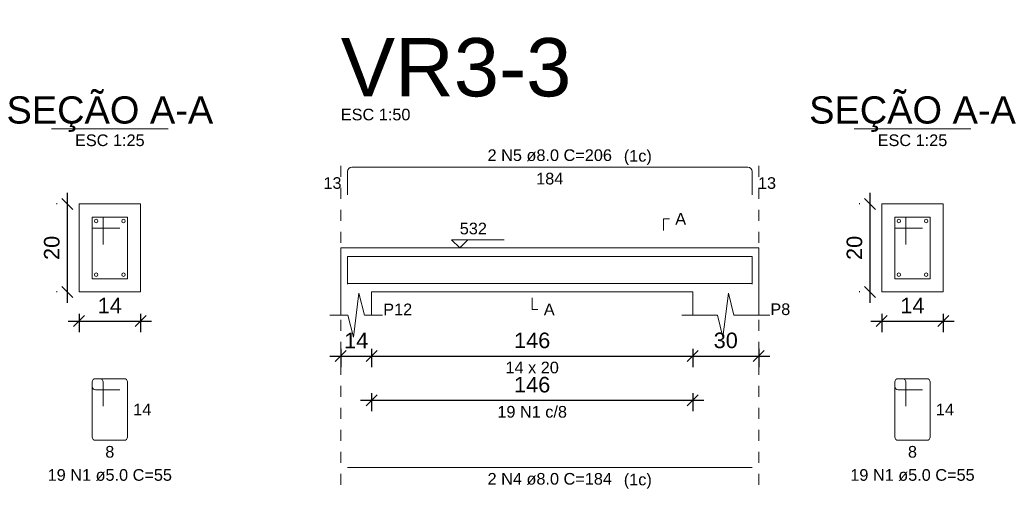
# Model space of a CAD drawing. Header units: millimetres. Extents: x 337 to 526, y -381 to -65.
# Tile 24 of 104: x 404.04 to 412.99, y -364.32 to -360.06. Entities that reach past the tile are written whole.
import ezdxf

# ---------------------------------------------------------------- set-up
doc = ezdxf.new("R2010")
doc.units = ezdxf.units.MM
doc.header["$MEASUREMENT"] = 0
doc.linetypes.add('Dashed', pattern=[0.75, 0.5, -0.25])
doc.layers.get('0').update_dxf_attribs({"lineweight": 5})
for name, color, linetype, lineweight in [('Descrição da armadura', 7, 'Continuous', 5), ('DT-Barras na forma', 1, 'Continuous', 20), ('DT-Barras no corte', 5, 'Continuous', 5), ('DT-Barras rebatidas', 1, 'Continuous', 20), ('DT-Cotas', 7, 'Continuous', 5), ('DT-Forma', 5, 'Continuous', 5), ('DT-Pontilhado', 7, 'Dashed', 5), ('DT-Textos', 7, 'Continuous', 5), ('DT-Título', 102, 'Continuous', 20), ('Textos armaduras', 7, 'Continuous', 5)]:
    doc.layers.add(name, color=color, linetype=linetype, lineweight=lineweight)
doc.styles.add('Arial', font='arial.ttf')
doc.dimstyles.new('UM_25.000000', dxfattribs={"dimtxt": 0.18, "dimasz": 0.1, "dimexe": 0.1, "dimexo": 0.2, "dimgap": 0, "dimtad": 1, "dimtih": 1, "dimtoh": 1, "dimdec": 1, "dimlfac": 25, "dimzin": 0, "dimdsep": 46, "dimtxsty": 'Standard', "dimcen": 0.09, "dimdle": 0.1, "dimadec": 1, "dimazin": 2, "dimtfac": 1, "dimtdec": 4, "dimtofl": 0, "dimtmove": 0, "dimatfit": 3, "dimfxl": 1, "dimtolj": 1, "dimarcsym": 0})
doc.dimstyles.new('UM_50.000000', dxfattribs={"dimtxt": 0.18, "dimasz": 0.1, "dimexe": 0.1, "dimexo": 0.2, "dimgap": 0, "dimtad": 1, "dimtih": 1, "dimtoh": 1, "dimdec": 1, "dimlfac": 50, "dimzin": 0, "dimdsep": 46, "dimtxsty": 'Standard', "dimcen": 0.09, "dimdle": 0.1, "dimadec": 1, "dimazin": 2, "dimtfac": 1, "dimtdec": 4, "dimtofl": 0, "dimtmove": 0, "dimatfit": 3, "dimfxl": 1, "dimtolj": 1, "dimarcsym": 0})

# ---------------------------------------------------------------- blocks, each defined once
blk = doc.blocks.new('_Oblique')
at = {"color": 0, "linetype": 'ByBlock', "lineweight": -2}
blk.add_line((-0.5, -0.5), (0.5, 0.5), dxfattribs=at)
blk = doc.blocks.new('*D610')
at = {"layer": 'Defpoints', "color": 0, "transparency": 16777216}
for p in [(404.4738, -361.7314), (404.5797, -361.7314), (404.5797, -362.5314)]:
    blk.add_point(p, dxfattribs=at)
at = {"layer": 'DT-Cotas', "color": 0, "lineweight": -2, "transparency": 16777216}
for p, q in [((404.4738, -362.6314), (404.4738, -361.6314)), ((404.3797, -361.7314), (404.3738, -361.7314)), ((404.3797, -362.5314), (404.3738, -362.5314))]:
    blk.add_line(p, q, dxfattribs=at)
at = {"layer": 'DT-Cotas', "color": 0, "lineweight": -2, "transparency": 16777216, "xscale": 0.1, "yscale": 0.1, "zscale": 0.1}
for p, rotation in [((404.4738, -361.7314), 90), ((404.4738, -362.5314), 270)]:
    blk.add_blockref('_Oblique', p, dxfattribs=dict(at, rotation=rotation))
at = {"layer": 'DT-Cotas', "color": 7, "transparency": 16777216, "insert": (404.3326, -362.1314), "char_height": 0.1412, "attachment_point": 5, "rotation": 90, "style": 'Arial'}
blk.add_mtext('\\A1;20', dxfattribs=at)
blk = doc.blocks.new('*D611')
at = {"layer": 'Defpoints', "color": 0, "transparency": 16777216}
for p in [(404.5797, -362.5314), (405.1397, -362.5314), (405.1397, -362.7962)]:
    blk.add_point(p, dxfattribs=at)
at = {"layer": 'DT-Cotas', "color": 0, "lineweight": -2, "transparency": 16777216}
for p, q in [((404.5797, -362.7314), (404.5797, -362.8962)), ((405.1397, -362.7314), (405.1397, -362.8962)), ((404.4797, -362.7962), (405.2397, -362.7962))]:
    blk.add_line(p, q, dxfattribs=at)
at = {"layer": 'DT-Cotas', "color": 0, "lineweight": -2, "transparency": 16777216, "xscale": 0.1, "yscale": 0.1, "zscale": 0.1, "rotation": 180}
blk.add_blockref('_Oblique', (404.5797, -362.7962), dxfattribs=at)
at = {"layer": 'DT-Cotas', "color": 0, "lineweight": -2, "transparency": 16777216, "xscale": 0.1, "yscale": 0.1, "zscale": 0.1}
blk.add_blockref('_Oblique', (405.1397, -362.7962), dxfattribs=at)
at = {"layer": 'DT-Cotas', "color": 7, "transparency": 16777216, "insert": (404.8597, -362.655), "char_height": 0.1412, "attachment_point": 5, "rotation": 0.00573, "style": 'Arial'}
blk.add_mtext('\\A1;14', dxfattribs=at)
blk = doc.blocks.new('*D591')
at = {"layer": 'Defpoints', "color": 0, "transparency": 16777216}
for p in [(406.96, -362.8491), (407.24, -362.8491), (407.24, -363.1139)]:
    blk.add_point(p, dxfattribs=at)
at = {"layer": 'DT-Cotas', "color": 0, "lineweight": -2, "transparency": 16777216}
for p, q in [((406.86, -363.1139), (407.34, -363.1139)), ((406.96, -363.0491), (406.96, -363.2139)), ((407.24, -363.0491), (407.24, -363.2139))]:
    blk.add_line(p, q, dxfattribs=at)
at = {"layer": 'DT-Cotas', "color": 0, "lineweight": -2, "transparency": 16777216, "xscale": 0.1, "yscale": 0.1, "zscale": 0.1, "rotation": 180}
blk.add_blockref('_Oblique', (406.96, -363.1139), dxfattribs=at)
at = {"layer": 'DT-Cotas', "color": 0, "lineweight": -2, "transparency": 16777216, "xscale": 0.1, "yscale": 0.1, "zscale": 0.1}
blk.add_blockref('_Oblique', (407.24, -363.1139), dxfattribs=at)
at = {"layer": 'DT-Cotas', "color": 7, "transparency": 16777216, "insert": (407.1, -362.9727), "char_height": 0.1412, "attachment_point": 5, "rotation": 0.00573, "style": 'Arial'}
blk.add_mtext('\\A1;14', dxfattribs=at)
blk = doc.blocks.new('*D592')
at = {"layer": 'Defpoints', "color": 0, "transparency": 16777216}
for p in [(407.24, -362.8491), (410.16, -362.8491), (410.16, -363.1139)]:
    blk.add_point(p, dxfattribs=at)
at = {"layer": 'DT-Cotas', "color": 0, "lineweight": -2, "transparency": 16777216}
for p, q in [((407.14, -363.1139), (410.26, -363.1139)), ((407.24, -363.0491), (407.24, -363.2139)), ((410.16, -363.0491), (410.16, -363.2139))]:
    blk.add_line(p, q, dxfattribs=at)
at = {"layer": 'DT-Cotas', "color": 0, "lineweight": -2, "transparency": 16777216, "xscale": 0.1, "yscale": 0.1, "zscale": 0.1, "rotation": 180}
blk.add_blockref('_Oblique', (407.24, -363.1139), dxfattribs=at)
at = {"layer": 'DT-Cotas', "color": 0, "lineweight": -2, "transparency": 16777216, "xscale": 0.1, "yscale": 0.1, "zscale": 0.1}
blk.add_blockref('_Oblique', (410.16, -363.1139), dxfattribs=at)
at = {"layer": 'DT-Cotas', "color": 7, "transparency": 16777216, "insert": (408.7, -362.9727), "char_height": 0.1412, "attachment_point": 5, "rotation": 0.00573, "style": 'Arial'}
blk.add_mtext('\\A1;146', dxfattribs=at)
blk = doc.blocks.new('*D593')
at = {"layer": 'Defpoints', "color": 0, "transparency": 16777216}
for p in [(410.16, -362.8491), (410.76, -362.8491), (410.76, -363.1139)]:
    blk.add_point(p, dxfattribs=at)
at = {"layer": 'DT-Cotas', "color": 0, "lineweight": -2, "transparency": 16777216}
for p, q in [((410.06, -363.1139), (410.86, -363.1139)), ((410.16, -363.0491), (410.16, -363.2139)), ((410.76, -363.0491), (410.76, -363.2139))]:
    blk.add_line(p, q, dxfattribs=at)
at = {"layer": 'DT-Cotas', "color": 0, "lineweight": -2, "transparency": 16777216, "xscale": 0.1, "yscale": 0.1, "zscale": 0.1, "rotation": 180}
blk.add_blockref('_Oblique', (410.16, -363.1139), dxfattribs=at)
at = {"layer": 'DT-Cotas', "color": 0, "lineweight": -2, "transparency": 16777216, "xscale": 0.1, "yscale": 0.1, "zscale": 0.1}
blk.add_blockref('_Oblique', (410.76, -363.1139), dxfattribs=at)
at = {"layer": 'DT-Cotas', "color": 7, "transparency": 16777216, "insert": (410.46, -362.9727), "char_height": 0.1412, "attachment_point": 5, "rotation": 0.00573, "style": 'Arial'}
blk.add_mtext('\\A1;30', dxfattribs=at)
blk = doc.blocks.new('*D594')
at = {"layer": 'Defpoints', "color": 0, "transparency": 16777216}
for p in [(407.24, -363.2516), (410.16, -363.2516), (410.16, -363.5163)]:
    blk.add_point(p, dxfattribs=at)
at = {"layer": 'DT-Cotas', "color": 0, "lineweight": -2, "transparency": 16777216}
for p, q in [((407.24, -363.4516), (407.24, -363.6163)), ((410.16, -363.4516), (410.16, -363.6163)), ((407.14, -363.5163), (410.26, -363.5163))]:
    blk.add_line(p, q, dxfattribs=at)
at = {"layer": 'DT-Cotas', "color": 0, "lineweight": -2, "transparency": 16777216, "xscale": 0.1, "yscale": 0.1, "zscale": 0.1, "rotation": 180}
blk.add_blockref('_Oblique', (407.24, -363.5163), dxfattribs=at)
at = {"layer": 'DT-Cotas', "color": 0, "lineweight": -2, "transparency": 16777216, "xscale": 0.1, "yscale": 0.1, "zscale": 0.1}
blk.add_blockref('_Oblique', (410.16, -363.5163), dxfattribs=at)
at = {"layer": 'DT-Cotas', "color": 7, "transparency": 16777216, "insert": (408.7, -363.3751), "char_height": 0.1412, "attachment_point": 5, "rotation": 0.00573, "style": 'Arial'}
blk.add_mtext('\\A1;146', dxfattribs=at)
blk = doc.blocks.new('*D595')
at = {"layer": 'Defpoints', "color": 0, "transparency": 16777216}
for p in [(411.772, -361.7314), (411.8779, -361.7314), (411.8779, -362.5314)]:
    blk.add_point(p, dxfattribs=at)
at = {"layer": 'DT-Cotas', "color": 0, "lineweight": -2, "transparency": 16777216}
for p, q in [((411.772, -362.6314), (411.772, -361.6314)), ((411.6779, -361.7314), (411.672, -361.7314)), ((411.6779, -362.5314), (411.672, -362.5314))]:
    blk.add_line(p, q, dxfattribs=at)
at = {"layer": 'DT-Cotas', "color": 0, "lineweight": -2, "transparency": 16777216, "xscale": 0.1, "yscale": 0.1, "zscale": 0.1}
for p, rotation in [((411.772, -361.7314), 90), ((411.772, -362.5314), 270)]:
    blk.add_blockref('_Oblique', p, dxfattribs=dict(at, rotation=rotation))
at = {"layer": 'DT-Cotas', "color": 7, "transparency": 16777216, "insert": (411.6308, -362.1314), "char_height": 0.1412, "attachment_point": 5, "rotation": 90, "style": 'Arial'}
blk.add_mtext('\\A1;20', dxfattribs=at)
blk = doc.blocks.new('*D596')
at = {"layer": 'Defpoints', "color": 0, "transparency": 16777216}
for p in [(411.8779, -362.5314), (412.4379, -362.5314), (412.4379, -362.7962)]:
    blk.add_point(p, dxfattribs=at)
at = {"layer": 'DT-Cotas', "color": 0, "lineweight": -2, "transparency": 16777216}
for p, q in [((411.8779, -362.7314), (411.8779, -362.8962)), ((412.4379, -362.7314), (412.4379, -362.8962)), ((411.7779, -362.7962), (412.5379, -362.7962))]:
    blk.add_line(p, q, dxfattribs=at)
at = {"layer": 'DT-Cotas', "color": 0, "lineweight": -2, "transparency": 16777216, "xscale": 0.1, "yscale": 0.1, "zscale": 0.1, "rotation": 180}
blk.add_blockref('_Oblique', (411.8779, -362.7962), dxfattribs=at)
at = {"layer": 'DT-Cotas', "color": 0, "lineweight": -2, "transparency": 16777216, "xscale": 0.1, "yscale": 0.1, "zscale": 0.1}
blk.add_blockref('_Oblique', (412.4379, -362.7962), dxfattribs=at)
at = {"layer": 'DT-Cotas', "color": 7, "transparency": 16777216, "insert": (412.1579, -362.655), "char_height": 0.1412, "attachment_point": 5, "rotation": 0.00573, "style": 'Arial'}
blk.add_mtext('\\A1;14', dxfattribs=at)

msp = doc.modelspace()

# ---------------------------------------------------------------- linework, layer by layer
at = {"layer": 'DT-Barras na forma'}
for p, q in [((404.7997, -361.8514), (404.6997, -361.8514)), ((404.6997, -361.8514), (404.6997, -362.4114)), ((405.0197, -361.8514), (404.6997, -361.8514)), ((404.6997, -361.8514), (404.6997, -361.9514)), ((404.7997, -362.1014), (404.7997, -361.8514)), ((405.0197, -362.4114), (405.0197, -361.8514)), ((412.0979, -361.8514), (411.9979, -361.8514)), ((411.9979, -361.8514), (411.9979, -362.4114)), ((412.3179, -361.8514), (411.9979, -361.8514)), ((411.9979, -361.8514), (411.9979, -361.9514)), ((412.0979, -362.1014), (412.0979, -361.8514)), ((412.3179, -362.4114), (412.3179, -361.8514)), ((404.6997, -361.9514), (404.9497, -361.9514)), ((411.9979, -361.9514), (412.2479, -361.9514)), ((404.6997, -362.4114), (405.0197, -362.4114)), ((411.9979, -362.4114), (412.3179, -362.4114))]:
    msp.add_line(p, q, dxfattribs=at)
for points in [[(407.02, -362.4612), (407.02, -362.2094), (410.7, -362.2094), (410.7, -362.4612)], [(407.02, -362.4534), (410.7, -362.4534)]]:
    msp.add_lwpolyline(points, dxfattribs=at)
at = {"layer": 'DT-Barras no corte'}
for centre in [(404.7357, -361.8874), (404.9837, -361.8874), (412.0339, -361.8874), (412.2819, -361.8874), (404.7357, -362.3754), (404.9837, -362.3754), (412.0339, -362.3754), (412.2819, -362.3754)]:
    msp.add_circle(centre, 0.016, dxfattribs=at)
at = {"layer": 'DT-Barras rebatidas'}
for p, q in [((407.06, -361.3975), (410.66, -361.3975)), ((407.02, -361.6493), (407.02, -361.4375)), ((410.7, -361.4375), (410.7, -361.6493)), ((404.6997, -363.3498), (404.6997, -363.8498)), ((404.6997, -363.3498), (404.6997, -363.3898)), ((404.7697, -363.3198), (404.7297, -363.3198)), ((404.9897, -363.3198), (404.7297, -363.3198)), ((404.7997, -363.5698), (404.7997, -363.3498)), ((405.0197, -363.8498), (405.0197, -363.3498)), ((411.9979, -363.3498), (411.9979, -363.8498)), ((411.9979, -363.3498), (411.9979, -363.3898)), ((412.0679, -363.3198), (412.0279, -363.3198)), ((412.2879, -363.3198), (412.0279, -363.3198)), ((412.0979, -363.5698), (412.0979, -363.3498)), ((412.3179, -363.8498), (412.3179, -363.3498)), ((404.7297, -363.4198), (404.9497, -363.4198)), ((412.0279, -363.4198), (412.2479, -363.4198)), ((404.7297, -363.8798), (404.9897, -363.8798)), ((412.0279, -363.8798), (412.2879, -363.8798)), ((407.02, -364.1267), (410.7, -364.1267))]:
    msp.add_line(p, q, dxfattribs=at)
for centre, radius, start, end in [((407.06, -361.4375), 0.04, 90, 180), ((410.66, -361.4375), 0.04, 0, 90), ((404.7297, -363.3498), 0.03, 90, 180), ((404.7297, -363.3498), 0.03, 90, 180), ((404.7697, -363.3498), 0.03, 0, 90), ((404.9897, -363.3498), 0.03, 0, 90), ((412.0279, -363.3498), 0.03, 90, 180), ((412.0279, -363.3498), 0.03, 90, 180), ((412.0679, -363.3498), 0.03, 0, 90), ((412.2879, -363.3498), 0.03, 0, 90), ((404.7297, -363.3898), 0.03, 180, 270), ((412.0279, -363.3898), 0.03, 180, 270), ((404.7297, -363.8498), 0.03, 180, 270), ((404.9897, -363.8498), 0.03, 270, 0), ((412.0279, -363.8498), 0.03, 180, 270), ((412.2879, -363.8498), 0.03, 270, 0)]:
    msp.add_arc(centre, radius, start, end, dxfattribs=at)
at = {"layer": 'DT-Forma'}
for p, q in [((405.1397, -361.7314), (404.5797, -361.7314)), ((404.5797, -361.7314), (404.5797, -361.7314)), ((404.5797, -361.7314), (404.5797, -362.5314)), ((405.1397, -362.5314), (405.1397, -361.7314)), ((405.1397, -361.7314), (405.1397, -361.7314)), ((412.4379, -361.7314), (411.8779, -361.7314)), ((411.8779, -361.7314), (411.8779, -361.7314)), ((411.8779, -361.7314), (411.8779, -362.5314)), ((412.4379, -362.5314), (412.4379, -361.7314)), ((412.4379, -361.7314), (412.4379, -361.7314)), ((406.96, -362.1314), (407.24, -362.1314)), ((407.24, -362.1314), (410.16, -362.1314)), ((410.16, -362.1314), (410.76, -362.1314)), ((404.5797, -362.5314), (405.1397, -362.5314)), ((404.5797, -362.5314), (404.5797, -362.5314)), ((405.1397, -362.5314), (405.1397, -362.5314)), ((406.96, -362.5314), (406.96, -362.7432)), ((407.075, -362.9432), (407.125, -362.5432)), ((407.125, -362.5432), (407.175, -362.7432)), ((407.24, -362.7432), (407.24, -362.5314)), ((407.24, -362.5314), (410.16, -362.5314)), ((410.16, -362.5314), (410.16, -362.7432)), ((410.435, -362.9432), (410.485, -362.5432)), ((410.485, -362.5432), (410.535, -362.7432)), ((410.76, -362.7432), (410.76, -362.5314)), ((411.8779, -362.5314), (412.4379, -362.5314)), ((411.8779, -362.5314), (411.8779, -362.5314)), ((412.4379, -362.5314), (412.4379, -362.5314)), ((406.86, -362.7432), (407.025, -362.7432)), ((407.025, -362.7432), (407.075, -362.9432)), ((407.175, -362.7432), (407.34, -362.7432)), ((410.06, -362.7432), (410.385, -362.7432)), ((410.385, -362.7432), (410.435, -362.9432)), ((410.535, -362.7432), (410.86, -362.7432))]:
    msp.add_line(p, q, dxfattribs=at)
at = {"layer": 'DT-Forma', "linetype": 'Continuous'}
for p, q in [((406.96, -362.5314), (406.96, -362.1314)), ((410.76, -362.1314), (410.76, -362.5314))]:
    msp.add_line(p, q, dxfattribs=at)
at = {"layer": 'DT-Pontilhado', "ltscale": 0.2}
for p, q in [((406.96, -364.2855), (406.96, -361.2916)), ((410.76, -364.2855), (410.76, -361.2916))]:
    msp.add_line(p, q, dxfattribs=at)
at = {"layer": 'DT-Textos'}
for p, q in [((404.3302, -361.049), (405.3892, -361.049)), ((411.6284, -361.049), (412.6874, -361.049))]:
    msp.add_line(p, q, dxfattribs=at)
for points in [[(409.8952, -361.9726), (409.8952, -361.8667), (409.9482, -361.8667)], [(408.116, -362.0573), (408.0419, -362.1314), (407.9677, -362.0573), (408.4443, -362.0573)], [(408.7, -362.5844), (408.7, -362.6903), (408.7529, -362.6903)]]:
    msp.add_lwpolyline(points, dxfattribs=at)

# ---------------------------------------------------------------- texts
at = {"layer": 'Descrição da armadura', "linetype": 'Continuous', "char_height": 0.1059, "attachment_point": 8, "line_spacing_factor": 0.798, "style": 'Arial'}
for s, insert, width in [('2 N5 ø8.0 C=206', (408.86, -361.3446), 2.267374), ('19 N1 c/8', (408.7, -363.6752), 1.269695), ('19 N1 ø5.0 C=55', (404.8597, -364.2504), 2.267374), ('2 N4 ø8.0 C=184', (408.86, -364.2855), 2.267374), ('19 N1 ø5.0 C=55', (412.1579, -364.2504), 2.267374)]:
    msp.add_mtext(s, dxfattribs=dict(at, insert=insert, width=width))
at = {"layer": 'DT-Textos', "line_spacing_factor": 0.798, "style": 'Arial'}
for s, insert, char_height, width, attachment_point in [('SEÇÃO A-A', (404.8602, -361.0776), 0.2471, 4.09988, 8), ('SEÇÃO A-A', (412.1582, -361.0776), 0.2471, 4.09988, 8), ('ESC 1:50', (406.96, -360.9739), 0.1059, 1.288964, 7), ('ESC 1:25', (404.8597, -361.2078), 0.1059, 1.288964, 8), ('ESC 1:25', (412.1579, -361.2078), 0.1059, 1.288964, 8), ('(1c)', (409.5332, -361.3796), 0.1059, 0.518615, 7), ('A', (410.0011, -361.9196), 0.1059, 0.200858, 7), ('532', (408.0419, -362.0097), 0.1059, 0.50244, 7), ('P12', (407.3459, -362.7432), 0.1059, 0.535819, 7), ('A', (408.8059, -362.7432), 0.1059, 0.200858, 7), ('P8', (410.8659, -362.7432), 0.1059, 0.368339, 7), ('14 x 20', (408.7, -363.2727), 0.1059, 0.987824, 8), ('(1c)', (409.5332, -364.3206), 0.1059, 0.518615, 7)]:
    msp.add_mtext(s, dxfattribs=dict(at, insert=insert, char_height=char_height, width=width, attachment_point=attachment_point))
at = {"layer": 'DT-Título', "insert": (406.96, -360.7621), "char_height": 0.5295, "width": 4.267875, "attachment_point": 7, "line_spacing_factor": 0.798, "style": 'Arial'}
msp.add_mtext('VR3-3', dxfattribs=at)
at = {"layer": 'Textos armaduras', "linetype": 'Continuous', "char_height": 0.1059, "attachment_point": 7, "line_spacing_factor": 0.798, "style": 'Arial'}
for s, insert, width in [('13', (406.8021, -361.5964), 0.329953), ('184', (408.7363, -361.5564), 0.494929), ('13', (410.7529, -361.5964), 0.329953), ('14', (405.0727, -363.6527), 0.329953), ('14', (412.3709, -363.6527), 0.329953), ('8', (404.8185, -364.0386), 0.164976), ('8', (412.1167, -364.0386), 0.164976)]:
    msp.add_mtext(s, dxfattribs=dict(at, insert=insert, width=width))

# ---------------------------------------------------------------- dimensions: what is measured, and where the dimension line sits
at = {"layer": 'DT-Cotas'}
for base, p1, p2, picture, middle in [((404.4738, -361.7314), (404.5797, -362.5314), (404.5797, -361.7314), '*D610', (404.3326, -362.1314)), ((411.772, -361.7314), (411.8779, -362.5314), (411.8779, -361.7314), '*D595', (411.6308, -362.1314))]:
    dim = msp.add_linear_dim(base=base, p1=p1, p2=p2, angle=90, dimstyle='UM_25.000000', override={"dimtxt": 0.1412, "dimasz": 0.1, "dimexe": 0.1, "dimexo": 0.2, "dimtad": 1, "dimtih": 0, "dimtoh": 0, "dimdec": 1, "dimlfac": 25, "dimzin": 8, "dimtxsty": 'Arial', "dimblk": 'Oblique', "dimblk1": 'Oblique', "dimblk2": 'Oblique', "dimsah": 1, "dimdle": 0.1, "dimse1": 0, "dimse2": 0, "dimclrt": 7, "dimadec": 1, "dimazin": 3, "dimtmove": 2, "dimldrblk": 'Oblique'}, dxfattribs=at)
    dim.commit()
    dim.dimension.update_dxf_attribs({"geometry": picture, "text_midpoint": middle, "dimtype": 160, "text_rotation": 90})
for base, p1, p2, dimstyle, override, picture, middle in [((405.1397, -362.7962), (404.5797, -362.5314), (405.1397, -362.5314), 'UM_25.000000', {"dimtxt": 0.1412, "dimasz": 0.1, "dimexe": 0.1, "dimexo": 0.2, "dimtad": 1, "dimtih": 0, "dimtoh": 0, "dimdec": 1, "dimlfac": 25, "dimzin": 8, "dimtxsty": 'Arial', "dimblk": 'Oblique', "dimblk1": 'Oblique', "dimblk2": 'Oblique', "dimsah": 1, "dimdle": 0.1, "dimse1": 0, "dimse2": 0, "dimclrt": 7, "dimadec": 1, "dimazin": 3, "dimtmove": 2, "dimldrblk": 'Oblique'}, '*D611', (404.8597, -362.655)), ((412.4379, -362.7962), (411.8779, -362.5314), (412.4379, -362.5314), 'UM_25.000000', {"dimtxt": 0.1412, "dimasz": 0.1, "dimexe": 0.1, "dimexo": 0.2, "dimtad": 1, "dimtih": 0, "dimtoh": 0, "dimdec": 1, "dimlfac": 25, "dimzin": 8, "dimtxsty": 'Arial', "dimblk": 'Oblique', "dimblk1": 'Oblique', "dimblk2": 'Oblique', "dimsah": 1, "dimdle": 0.1, "dimse1": 0, "dimse2": 0, "dimclrt": 7, "dimadec": 1, "dimazin": 3, "dimtmove": 2, "dimldrblk": 'Oblique'}, '*D596', (412.1579, -362.655)), ((407.24, -363.1139), (406.96, -362.8491), (407.24, -362.8491), 'UM_50.000000', {"dimtxt": 0.1412, "dimasz": 0.1, "dimexe": 0.1, "dimexo": 0.2, "dimtad": 1, "dimtih": 0, "dimtoh": 0, "dimdec": 1, "dimlfac": 50, "dimzin": 8, "dimtxsty": 'Arial', "dimblk": 'Oblique', "dimblk1": 'Oblique', "dimblk2": 'Oblique', "dimsah": 1, "dimdle": 0.1, "dimse1": 0, "dimse2": 0, "dimclrt": 7, "dimadec": 1, "dimazin": 3, "dimtmove": 2, "dimldrblk": 'Oblique'}, '*D591', (407.1, -362.9727)), ((410.16, -363.1139), (407.24, -362.8491), (410.16, -362.8491), 'UM_50.000000', {"dimtxt": 0.1412, "dimasz": 0.1, "dimexe": 0.1, "dimexo": 0.2, "dimtad": 1, "dimtih": 0, "dimtoh": 0, "dimdec": 1, "dimlfac": 50, "dimzin": 8, "dimtxsty": 'Arial', "dimblk": 'Oblique', "dimblk1": 'Oblique', "dimblk2": 'Oblique', "dimsah": 1, "dimdle": 0.1, "dimse1": 0, "dimse2": 0, "dimclrt": 7, "dimadec": 1, "dimazin": 3, "dimtmove": 2, "dimldrblk": 'Oblique'}, '*D592', (408.7, -362.9727)), ((410.76, -363.1139), (410.16, -362.8491), (410.76, -362.8491), 'UM_50.000000', {"dimtxt": 0.1412, "dimasz": 0.1, "dimexe": 0.1, "dimexo": 0.2, "dimtad": 1, "dimtih": 0, "dimtoh": 0, "dimdec": 1, "dimlfac": 50, "dimzin": 8, "dimtxsty": 'Arial', "dimblk": 'Oblique', "dimblk1": 'Oblique', "dimblk2": 'Oblique', "dimsah": 1, "dimdle": 0.1, "dimse1": 0, "dimse2": 0, "dimclrt": 7, "dimadec": 1, "dimazin": 3, "dimtmove": 2, "dimldrblk": 'Oblique'}, '*D593', (410.46, -362.9727)), ((410.16, -363.5163), (407.24, -363.2516), (410.16, -363.2516), 'UM_50.000000', {"dimtxt": 0.1412, "dimasz": 0.1, "dimexe": 0.1, "dimexo": 0.2, "dimtad": 1, "dimtih": 0, "dimtoh": 0, "dimdec": 1, "dimlfac": 50, "dimzin": 8, "dimtxsty": 'Arial', "dimblk": 'Oblique', "dimblk1": 'Oblique', "dimblk2": 'Oblique', "dimsah": 1, "dimdle": 0.1, "dimse1": 0, "dimse2": 0, "dimclrt": 7, "dimadec": 1, "dimazin": 3, "dimtmove": 2, "dimldrblk": 'Oblique'}, '*D594', (408.7, -363.3751))]:
    dim = msp.add_linear_dim(base=base, p1=p1, p2=p2, dimstyle=dimstyle, override=override, dxfattribs=at)
    dim.commit()
    dim.dimension.update_dxf_attribs({"geometry": picture, "text_midpoint": middle, "dimtype": 160, "text_rotation": 0.00573})

doc.saveas('drawing.dxf')
